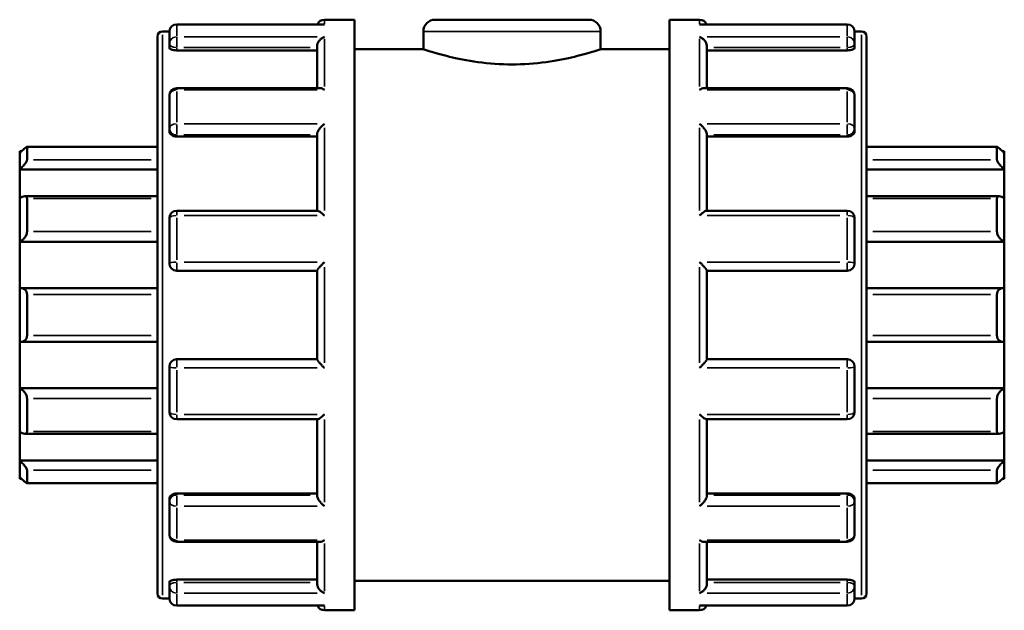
# Model space of a CAD drawing. Header units: millimetres. Extents: x -85 to 901, y -388 to 757.
# Tile 10 of 12: x 414 to 489, y 293 to 338. Entities that reach past the tile are written whole.
import ezdxf

# ---------------------------------------------------------------- set-up
doc = ezdxf.new("R2010")
doc.units = ezdxf.units.MM
doc.layers.add('Visible (ANSI)', color=7, linetype='Continuous', lineweight=50)
doc.layers.add('Visible Narrow (ANSI)', color=7, linetype='Continuous', lineweight=35)

msp = doc.modelspace()

# ---------------------------------------------------------------- linework, layer by layer
at = {"layer": 'Visible (ANSI)'}
for p, q in [((437.233, 337.572), (426.082, 337.572)), ((437.332, 337.927), (439.623, 337.927)), ((439.623, 292.927), (439.623, 337.927)), ((445.773, 337.927), (457.473, 337.927)), ((463.623, 292.927), (463.623, 337.927)), ((463.623, 337.927), (465.914, 337.927)), ((477.164, 337.572), (466.013, 337.572)), ((424.996, 337.027), (425.523, 337.027)), ((425.523, 336.088), (425.523, 337.013)), ((444.873, 337.027), (444.873, 335.677)), ((458.373, 337.027), (458.373, 335.677)), ((477.723, 337.027), (478.251, 337.027)), ((477.723, 337.013), (477.723, 336.088)), ((424.623, 294.2), (424.623, 336.655)), ((425.523, 336.088), (425.523, 335.788)), ((477.723, 335.788), (477.723, 336.088)), ((478.623, 336.655), (478.623, 294.2)), ((426.082, 335.591), (436.773, 335.591)), ((436.773, 332.713), (436.773, 335.893)), ((439.623, 335.677), (444.873, 335.677)), ((458.373, 335.677), (463.623, 335.677)), ((466.473, 332.713), (466.473, 335.893)), ((477.164, 335.591), (466.473, 335.591)), ((436.974, 332.713), (426.082, 332.713)), ((477.164, 332.713), (466.273, 332.713)), ((425.523, 329.627), (425.523, 332.154)), ((477.723, 332.154), (477.723, 329.627)), ((425.523, 329.627), (425.523, 329.454)), ((477.723, 329.454), (477.723, 329.627)), ((426.082, 329.018), (436.773, 329.018)), ((436.773, 323.372), (436.773, 329.196)), ((466.473, 323.372), (466.473, 329.196)), ((477.164, 329.018), (466.473, 329.018)), ((414.123, 327.77), (414.123, 327.91)), ((414.268, 327.91), (414.123, 327.91)), ((414.123, 326.508), (414.123, 327.77)), ((424.623, 328.233), (414.672, 328.233)), ((414.682, 328.223), (414.682, 327.261)), ((488.574, 328.233), (478.623, 328.233)), ((488.564, 327.261), (488.564, 328.223)), ((489.123, 327.91), (488.978, 327.91)), ((489.123, 327.91), (489.123, 327.77)), ((489.123, 327.77), (489.123, 326.508)), ((414.123, 326.508), (424.623, 326.508)), ((414.123, 324.318), (414.123, 326.508)), ((489.123, 326.508), (478.623, 326.508)), ((489.123, 326.508), (489.123, 324.318)), ((414.123, 321.013), (414.123, 324.318)), ((424.623, 324.476), (414.51, 324.476)), ((414.682, 324.297), (414.682, 321.78)), ((488.737, 324.476), (478.623, 324.476)), ((488.564, 321.78), (488.564, 324.297)), ((489.123, 324.318), (489.123, 321.013)), ((436.808, 323.372), (426.082, 323.372)), ((477.164, 323.372), (466.438, 323.372)), ((425.523, 319.361), (425.523, 322.813)), ((477.723, 322.813), (477.723, 319.361)), ((414.123, 321.013), (424.623, 321.013)), ((414.123, 317.47), (414.123, 321.013)), ((489.123, 321.013), (478.623, 321.013)), ((489.123, 321.013), (489.123, 317.47)), ((426.082, 318.802), (436.773, 318.802)), ((436.773, 312.045), (436.773, 318.81)), ((466.473, 312.045), (466.473, 318.81)), ((466.473, 318.802), (477.164, 318.802)), ((414.123, 313.385), (414.123, 317.47)), ((424.623, 317.475), (414.202, 317.475)), ((489.044, 317.475), (478.623, 317.475)), ((489.123, 317.47), (489.123, 313.385)), ((414.682, 316.983), (414.682, 313.872)), ((488.564, 313.872), (488.564, 316.983)), ((414.123, 309.841), (414.123, 313.385)), ((414.202, 313.379), (424.623, 313.379)), ((478.623, 313.379), (489.044, 313.379)), ((489.123, 313.385), (489.123, 309.841)), ((436.773, 312.052), (426.082, 312.052)), ((477.164, 312.052), (466.473, 312.052)), ((425.523, 308.041), (425.523, 311.493)), ((477.723, 311.493), (477.723, 308.041)), ((414.123, 309.841), (424.623, 309.841)), ((414.123, 306.537), (414.123, 309.841)), ((489.123, 309.841), (478.623, 309.841)), ((489.123, 309.841), (489.123, 306.537)), ((414.682, 309.075), (414.682, 306.558)), ((488.564, 306.558), (488.564, 309.075)), ((426.082, 307.483), (436.808, 307.483)), ((436.773, 301.658), (436.773, 307.483)), ((466.438, 307.483), (477.164, 307.483)), ((466.473, 301.658), (466.473, 307.483)), ((414.123, 304.347), (414.123, 306.537)), ((414.51, 306.379), (424.623, 306.379)), ((478.623, 306.379), (488.737, 306.379)), ((489.123, 306.537), (489.123, 304.347)), ((414.123, 304.347), (424.623, 304.347)), ((414.123, 303.084), (414.123, 304.347)), ((489.123, 304.347), (478.623, 304.347)), ((489.123, 304.347), (489.123, 303.084)), ((414.123, 302.945), (414.123, 303.084)), ((414.682, 303.593), (414.682, 302.632)), ((488.564, 302.632), (488.564, 303.593)), ((489.123, 303.084), (489.123, 302.945)), ((414.268, 302.945), (414.123, 302.945)), ((414.672, 302.621), (424.623, 302.621)), ((478.623, 302.621), (488.574, 302.621)), ((489.123, 302.945), (488.978, 302.945)), ((426.082, 301.837), (436.773, 301.837)), ((477.164, 301.837), (466.473, 301.837)), ((425.523, 301.401), (425.523, 301.228)), ((425.523, 298.701), (425.523, 301.228)), ((477.723, 301.228), (477.723, 301.401)), ((477.723, 301.228), (477.723, 298.701)), ((426.082, 298.142), (436.974, 298.142)), ((436.773, 294.962), (436.773, 298.142)), ((466.273, 298.142), (477.164, 298.142)), ((466.473, 294.962), (466.473, 298.142)), ((425.523, 295.067), (425.523, 294.767)), ((425.523, 293.842), (425.523, 294.767)), ((426.082, 295.263), (436.773, 295.263)), ((439.623, 295.177), (463.623, 295.177)), ((477.164, 295.263), (466.473, 295.263)), ((477.723, 294.767), (477.723, 295.067)), ((477.723, 294.767), (477.723, 293.842)), ((424.996, 293.827), (425.523, 293.827)), ((426.082, 293.283), (437.233, 293.283)), ((466.013, 293.283), (477.164, 293.283)), ((477.723, 293.827), (478.251, 293.827)), ((437.332, 292.927), (439.623, 292.927)), ((463.623, 292.927), (465.914, 292.927))]:
    msp.add_line(p, q, dxfattribs=at)
for centre, radius, start, end in [((426.082, 337.013), 0.559, 90, 180), ((437.332, 337.368), 0.559, 90, 158.66152), ((445.773, 337.027), 0.9, 90, 180), ((457.473, 337.027), 0.9, 0, 90), ((465.914, 337.368), 0.559, 21.33848, 90), ((477.164, 337.013), 0.559, 0, 90), ((424.996, 336.655), 0.373, 90, 180), ((478.251, 336.655), 0.373, 0, 90), ((426.082, 332.154), 0.559, 90, 180), ((477.164, 332.154), 0.559, 0, 90), ((426.082, 322.813), 0.559, 90, 180), ((477.164, 322.813), 0.559, 0, 90), ((426.082, 319.361), 0.559, 180, 270), ((477.164, 319.361), 0.559, 270, 0), ((426.082, 311.493), 0.559, 90, 180), ((477.164, 311.493), 0.559, 0, 90), ((426.082, 308.041), 0.559, 180, 270), ((477.164, 308.041), 0.559, 270, 0), ((426.082, 298.701), 0.559, 180, 270), ((477.164, 298.701), 0.559, 270, 0), ((424.996, 294.2), 0.373, 180, 270), ((478.251, 294.2), 0.373, 270, 0), ((426.082, 293.842), 0.559, 180, 270), ((437.332, 293.486), 0.559, 201.33848, 270), ((465.914, 293.486), 0.559, 270, 338.66152), ((477.164, 293.842), 0.559, 270, 0)]:
    msp.add_arc(centre, radius, start, end, dxfattribs=at)
for points, knots in [([(437.332, 337.563), (437.331, 337.563), (437.33, 337.563), (437.297, 337.569), (437.265, 337.572), (437.233, 337.572)], [-0.00047568, -0.00047568, -0.00047568, -0.00047568, 0, 0, 0.01362389, 0.01362389, 0.01362389, 0.01362389]), ([(466.013, 337.572), (465.982, 337.572), (465.95, 337.569), (465.917, 337.563), (465.915, 337.563), (465.914, 337.563)], [0.09280635, 0.09280635, 0.09280635, 0.09280635, 0.10630015, 0.10630015, 0.10677132, 0.10677132, 0.10677132, 0.10677132]), ([(436.773, 335.893), (436.773, 335.942), (436.781, 335.993), (436.81, 336.101), (436.834, 336.157), (436.9, 336.277), (436.947, 336.339), (437.046, 336.445), (437.099, 336.489), (437.211, 336.563), (437.27, 336.593), (437.33, 336.613), (437.331, 336.614), (437.332, 336.614)], [0, 0, 0, 0, 0.015711, 0.015711, 0.0337251, 0.0337251, 0.0577251, 0.0577251, 0.0814183, 0.0814183, 0.1063002, 0.1063002, 0.1067713, 0.1067713, 0.1067713, 0.1067713]), ([(465.914, 336.614), (465.915, 336.614), (465.917, 336.613), (465.976, 336.593), (466.034, 336.564), (466.144, 336.492), (466.196, 336.448), (466.296, 336.344), (466.343, 336.282), (466.411, 336.161), (466.435, 336.105), (466.465, 335.997), (466.473, 335.946), (466.473, 335.896), (466.473, 335.894), (466.473, 335.893)], [-0.0004757, -0.0004757, -0.0004757, -0.0004757, 0, 0, 0.0247085, 0.0247085, 0.0482721, 0.0482721, 0.0727185, 0.0727185, 0.0910156, 0.0910156, 0.1068938, 0.1068938, 0.1073149, 0.1073149, 0.1073149, 0.1073149]), ([(426.082, 335.591), (426.012, 335.591), (425.937, 335.596), (425.8, 335.617), (425.737, 335.632), (425.638, 335.668), (425.595, 335.69), (425.537, 335.738), (425.523, 335.764), (425.523, 335.788)], [0, 0, 0, 0, 0.02103269, 0.02103269, 0.04206539, 0.04206539, 0.06345741, 0.06345741, 0.08484944, 0.08484944, 0.08484944, 0.08484944]), ([(458.373, 335.677), (458.373, 335.677), (458.201, 335.618), (457.51, 335.404), (456.992, 335.251), (455.8, 334.962), (455.046, 334.806), (453.385, 334.583), (452.478, 334.519), (450.768, 334.519), (449.862, 334.583), (448.201, 334.806), (447.446, 334.962), (446.255, 335.251), (445.736, 335.404), (445.045, 335.618), (444.873, 335.677), (444.873, 335.677)], [1.025595, 1.025595, 1.025595, 1.025595, 1.281935, 1.281935, 1.538274, 1.538274, 1.794732, 1.794732, 2.05119, 2.05119, 2.307649, 2.307649, 2.564107, 2.564107, 2.820446, 2.820446, 3.076786, 3.076786, 3.076786, 3.076786]), ([(477.723, 335.788), (477.723, 335.764), (477.709, 335.738), (477.652, 335.69), (477.609, 335.668), (477.509, 335.632), (477.446, 335.617), (477.309, 335.596), (477.234, 335.591), (477.164, 335.591)], [0.08502891, 0.08502891, 0.08502891, 0.08502891, 0.10642094, 0.10642094, 0.12781296, 0.12781296, 0.14884565, 0.14884565, 0.16987835, 0.16987835, 0.16987835, 0.16987835]), ([(437.332, 332.58), (437.331, 332.581), (437.33, 332.582), (437.271, 332.62), (437.213, 332.651), (437.103, 332.694), (437.05, 332.708), (436.992, 332.713), (436.983, 332.713), (436.974, 332.713)], [-0.00047568, -0.00047568, -0.00047568, -0.00047568, 0, 0, 0.02470847, 0.02470847, 0.04827211, 0.04827211, 0.05272995, 0.05272995, 0.05272995, 0.05272995]), ([(466.273, 332.713), (466.265, 332.713), (466.258, 332.713), (466.201, 332.709), (466.147, 332.695), (466.036, 332.652), (465.977, 332.621), (465.917, 332.582), (465.915, 332.581), (465.914, 332.58)], [0.05407203, 0.05407203, 0.05407203, 0.05407203, 0.0577251, 0.0577251, 0.08141834, 0.08141834, 0.10630015, 0.10630015, 0.10677132, 0.10677132, 0.10677132, 0.10677132]), ([(426.082, 329.018), (426.012, 329.018), (425.937, 329.029), (425.8, 329.073), (425.737, 329.107), (425.638, 329.184), (425.595, 329.234), (425.537, 329.341), (425.523, 329.399), (425.523, 329.454)], [0, 0, 0, 0, 0.02103269, 0.02103269, 0.04206539, 0.04206539, 0.06345741, 0.06345741, 0.08484944, 0.08484944, 0.08484944, 0.08484944]), ([(436.773, 329.196), (436.773, 329.23), (436.781, 329.268), (436.81, 329.357), (436.834, 329.408), (436.9, 329.526), (436.947, 329.593), (437.046, 329.718), (437.099, 329.777), (437.211, 329.888), (437.27, 329.94), (437.33, 329.987), (437.331, 329.988), (437.332, 329.989)], [0, 0, 0, 0, 0.015711, 0.015711, 0.0337251, 0.0337251, 0.0577251, 0.0577251, 0.0814183, 0.0814183, 0.1063002, 0.1063002, 0.1067713, 0.1067713, 0.1067713, 0.1067713]), ([(465.914, 329.989), (465.915, 329.988), (465.917, 329.987), (465.976, 329.941), (466.034, 329.89), (466.144, 329.781), (466.196, 329.723), (466.296, 329.599), (466.343, 329.531), (466.411, 329.412), (466.435, 329.361), (466.465, 329.271), (466.473, 329.233), (466.473, 329.198), (466.473, 329.197), (466.473, 329.196)], [-0.0004757, -0.0004757, -0.0004757, -0.0004757, 0, 0, 0.0247085, 0.0247085, 0.0482721, 0.0482721, 0.0727185, 0.0727185, 0.0910156, 0.0910156, 0.1068938, 0.1068938, 0.1073149, 0.1073149, 0.1073149, 0.1073149]), ([(477.723, 329.454), (477.723, 329.399), (477.709, 329.341), (477.652, 329.234), (477.609, 329.184), (477.509, 329.107), (477.446, 329.073), (477.309, 329.029), (477.234, 329.018), (477.164, 329.018)], [0.0850291, 0.0850291, 0.0850291, 0.0850291, 0.10642113, 0.10642113, 0.12781315, 0.12781315, 0.14884584, 0.14884584, 0.16987854, 0.16987854, 0.16987854, 0.16987854]), ([(414.123, 327.77), (414.188, 327.834), (414.257, 327.901), (414.394, 328.027), (414.461, 328.086), (414.561, 328.169), (414.605, 328.202), (414.65, 328.228), (414.662, 328.233), (414.678, 328.234), (414.682, 328.231), (414.682, 328.223)], [0.2009697, 0.2009697, 0.2009697, 0.2009697, 0.2281326, 0.2281326, 0.2570572, 0.2570572, 0.2808299, 0.2808299, 0.2927162, 0.2927162, 0.3046025, 0.3046025, 0.3046025, 0.3046025]), ([(488.564, 328.223), (488.564, 328.231), (488.568, 328.234), (488.584, 328.233), (488.596, 328.228), (488.642, 328.202), (488.685, 328.169), (488.786, 328.086), (488.853, 328.027), (488.989, 327.901), (489.059, 327.834), (489.123, 327.77)], [0.1053945, 0.1053945, 0.1053945, 0.1053945, 0.1172808, 0.1172808, 0.1291672, 0.1291672, 0.1529398, 0.1529398, 0.1818644, 0.1818644, 0.2090274, 0.2090274, 0.2090274, 0.2090274]), ([(414.682, 327.261), (414.682, 327.245), (414.678, 327.224), (414.662, 327.176), (414.65, 327.149), (414.605, 327.062), (414.561, 326.996), (414.461, 326.86), (414.394, 326.781), (414.257, 326.634), (414.188, 326.566), (414.123, 326.508)], [0.1053945, 0.1053945, 0.1053945, 0.1053945, 0.1172808, 0.1172808, 0.1291672, 0.1291672, 0.1529398, 0.1529398, 0.1818644, 0.1818644, 0.2090274, 0.2090274, 0.2090274, 0.2090274]), ([(489.123, 326.508), (489.059, 326.566), (488.989, 326.634), (488.853, 326.781), (488.786, 326.86), (488.685, 326.996), (488.642, 327.062), (488.596, 327.149), (488.584, 327.176), (488.568, 327.224), (488.564, 327.245), (488.564, 327.261)], [0.2009697, 0.2009697, 0.2009697, 0.2009697, 0.2281326, 0.2281326, 0.2570572, 0.2570572, 0.2808299, 0.2808299, 0.2927162, 0.2927162, 0.3046025, 0.3046025, 0.3046025, 0.3046025]), ([(414.123, 324.318), (414.188, 324.363), (414.257, 324.403), (414.394, 324.461), (414.461, 324.477), (414.561, 324.475), (414.605, 324.461), (414.65, 324.417), (414.662, 324.398), (414.678, 324.352), (414.682, 324.326), (414.682, 324.297)], [0.2009697, 0.2009697, 0.2009697, 0.2009697, 0.2281326, 0.2281326, 0.2570572, 0.2570572, 0.2808299, 0.2808299, 0.2927162, 0.2927162, 0.3046025, 0.3046025, 0.3046025, 0.3046025]), ([(488.564, 324.297), (488.564, 324.326), (488.568, 324.352), (488.584, 324.398), (488.596, 324.417), (488.642, 324.461), (488.685, 324.475), (488.786, 324.477), (488.853, 324.461), (488.989, 324.403), (489.059, 324.363), (489.123, 324.318)], [0.1053945, 0.1053945, 0.1053945, 0.1053945, 0.1172808, 0.1172808, 0.1291672, 0.1291672, 0.1529398, 0.1529398, 0.1818644, 0.1818644, 0.2090274, 0.2090274, 0.2090274, 0.2090274]), ([(437.332, 323.001), (437.331, 323.002), (437.33, 323.004), (437.271, 323.06), (437.213, 323.112), (437.103, 323.204), (437.05, 323.245), (436.951, 323.314), (436.903, 323.342), (436.842, 323.367), (436.823, 323.372), (436.808, 323.372)], [-0.00047568, -0.00047568, -0.00047568, -0.00047568, 0, 0, 0.02470847, 0.02470847, 0.04827211, 0.04827211, 0.07271847, 0.07271847, 0.08671231, 0.08671231, 0.08671231, 0.08671231]), ([(466.438, 323.372), (466.424, 323.372), (466.406, 323.367), (466.347, 323.344), (466.3, 323.316), (466.201, 323.248), (466.147, 323.207), (466.036, 323.114), (465.977, 323.061), (465.917, 323.004), (465.915, 323.002), (465.914, 323.001)], [0.02041056, 0.02041056, 0.02041056, 0.02041056, 0.03372509, 0.03372509, 0.0577251, 0.0577251, 0.08141834, 0.08141834, 0.10630015, 0.10630015, 0.10677132, 0.10677132, 0.10677132, 0.10677132]), ([(414.682, 321.78), (414.682, 321.745), (414.678, 321.708), (414.662, 321.632), (414.65, 321.594), (414.605, 321.479), (414.561, 321.405), (414.461, 321.267), (414.394, 321.198), (414.257, 321.087), (414.188, 321.044), (414.123, 321.013)], [0.1053945, 0.1053945, 0.1053945, 0.1053945, 0.1172808, 0.1172808, 0.1291672, 0.1291672, 0.1529398, 0.1529398, 0.1818644, 0.1818644, 0.2090274, 0.2090274, 0.2090274, 0.2090274]), ([(489.123, 321.013), (489.059, 321.044), (488.989, 321.087), (488.853, 321.198), (488.786, 321.267), (488.685, 321.405), (488.642, 321.479), (488.596, 321.594), (488.584, 321.632), (488.568, 321.708), (488.564, 321.745), (488.564, 321.78)], [0.2009697, 0.2009697, 0.2009697, 0.2009697, 0.2281326, 0.2281326, 0.2570572, 0.2570572, 0.2808299, 0.2808299, 0.2927162, 0.2927162, 0.3046025, 0.3046025, 0.3046025, 0.3046025]), ([(436.773, 318.81), (436.773, 318.819), (436.781, 318.835), (436.81, 318.881), (436.834, 318.913), (436.9, 318.997), (436.947, 319.051), (437.046, 319.163), (437.099, 319.221), (437.211, 319.339), (437.27, 319.4), (437.33, 319.459), (437.331, 319.46), (437.332, 319.462)], [0, 0, 0, 0, 0.015711, 0.015711, 0.0337251, 0.0337251, 0.0577251, 0.0577251, 0.0814183, 0.0814183, 0.1063002, 0.1063002, 0.1067713, 0.1067713, 0.1067713, 0.1067713]), ([(465.914, 319.462), (465.915, 319.46), (465.917, 319.459), (465.976, 319.4), (466.034, 319.341), (466.144, 319.225), (466.196, 319.168), (466.296, 319.056), (466.343, 319.001), (466.411, 318.916), (466.435, 318.884), (466.465, 318.836), (466.473, 318.82), (466.473, 318.811), (466.473, 318.81), (466.473, 318.81)], [-0.0004757, -0.0004757, -0.0004757, -0.0004757, 0, 0, 0.0247085, 0.0247085, 0.0482721, 0.0482721, 0.0727185, 0.0727185, 0.0910156, 0.0910156, 0.1068938, 0.1068938, 0.1073149, 0.1073149, 0.1073149, 0.1073149]), ([(414.123, 317.47), (414.188, 317.479), (414.257, 317.477), (414.394, 317.444), (414.461, 317.411), (414.561, 317.325), (414.605, 317.271), (414.65, 317.172), (414.662, 317.136), (414.678, 317.061), (414.682, 317.022), (414.682, 316.983)], [0.2009697, 0.2009697, 0.2009697, 0.2009697, 0.2281326, 0.2281326, 0.2570572, 0.2570572, 0.2808299, 0.2808299, 0.2927162, 0.2927162, 0.3046025, 0.3046025, 0.3046025, 0.3046025]), ([(488.564, 316.983), (488.564, 317.022), (488.568, 317.061), (488.584, 317.136), (488.596, 317.172), (488.642, 317.271), (488.685, 317.325), (488.786, 317.411), (488.853, 317.444), (488.989, 317.477), (489.059, 317.479), (489.123, 317.47)], [0.1053945, 0.1053945, 0.1053945, 0.1053945, 0.1172808, 0.1172808, 0.1291672, 0.1291672, 0.1529398, 0.1529398, 0.1818644, 0.1818644, 0.2090274, 0.2090274, 0.2090274, 0.2090274]), ([(414.682, 313.872), (414.682, 313.832), (414.678, 313.793), (414.662, 313.718), (414.65, 313.683), (414.605, 313.584), (414.561, 313.53), (414.461, 313.444), (414.394, 313.411), (414.257, 313.378), (414.188, 313.376), (414.123, 313.385)], [0.1053945, 0.1053945, 0.1053945, 0.1053945, 0.1172808, 0.1172808, 0.1291672, 0.1291672, 0.1529398, 0.1529398, 0.1818644, 0.1818644, 0.2090274, 0.2090274, 0.2090274, 0.2090274]), ([(489.123, 313.385), (489.059, 313.376), (488.989, 313.378), (488.853, 313.411), (488.786, 313.444), (488.685, 313.53), (488.642, 313.584), (488.596, 313.683), (488.584, 313.718), (488.568, 313.793), (488.564, 313.832), (488.564, 313.872)], [0.2009697, 0.2009697, 0.2009697, 0.2009697, 0.2281326, 0.2281326, 0.2570572, 0.2570572, 0.2808299, 0.2808299, 0.2927162, 0.2927162, 0.3046025, 0.3046025, 0.3046025, 0.3046025]), ([(437.332, 311.393), (437.331, 311.394), (437.33, 311.395), (437.271, 311.454), (437.213, 311.514), (437.103, 311.63), (437.05, 311.687), (436.951, 311.799), (436.903, 311.854), (436.836, 311.939), (436.812, 311.971), (436.781, 312.019), (436.774, 312.035), (436.773, 312.044), (436.773, 312.044), (436.773, 312.045)], [-0.0004757, -0.0004757, -0.0004757, -0.0004757, 0, 0, 0.0247085, 0.0247085, 0.0482721, 0.0482721, 0.0727185, 0.0727185, 0.0910156, 0.0910156, 0.1068938, 0.1068938, 0.1073149, 0.1073149, 0.1073149, 0.1073149]), ([(466.473, 312.045), (466.473, 312.036), (466.466, 312.02), (466.436, 311.973), (466.413, 311.942), (466.347, 311.858), (466.3, 311.804), (466.201, 311.692), (466.147, 311.634), (466.036, 311.516), (465.977, 311.455), (465.917, 311.395), (465.915, 311.394), (465.914, 311.393)], [0, 0, 0, 0, 0.015711, 0.015711, 0.0337251, 0.0337251, 0.0577251, 0.0577251, 0.0814183, 0.0814183, 0.1063002, 0.1063002, 0.1067713, 0.1067713, 0.1067713, 0.1067713]), ([(414.123, 309.841), (414.188, 309.811), (414.257, 309.768), (414.394, 309.657), (414.461, 309.587), (414.561, 309.45), (414.605, 309.376), (414.65, 309.261), (414.662, 309.222), (414.678, 309.146), (414.682, 309.11), (414.682, 309.075)], [0.2009697, 0.2009697, 0.2009697, 0.2009697, 0.2281326, 0.2281326, 0.2570572, 0.2570572, 0.2808299, 0.2808299, 0.2927162, 0.2927162, 0.3046025, 0.3046025, 0.3046025, 0.3046025]), ([(488.564, 309.075), (488.564, 309.11), (488.568, 309.146), (488.584, 309.222), (488.596, 309.261), (488.642, 309.376), (488.685, 309.45), (488.786, 309.587), (488.853, 309.657), (488.989, 309.768), (489.059, 309.811), (489.123, 309.841)], [0.1053945, 0.1053945, 0.1053945, 0.1053945, 0.1172808, 0.1172808, 0.1291672, 0.1291672, 0.1529398, 0.1529398, 0.1818644, 0.1818644, 0.2090274, 0.2090274, 0.2090274, 0.2090274]), ([(436.808, 307.483), (436.823, 307.483), (436.841, 307.487), (436.9, 307.511), (436.947, 307.538), (437.046, 307.607), (437.099, 307.648), (437.211, 307.741), (437.27, 307.794), (437.33, 307.851), (437.331, 307.852), (437.332, 307.853)], [0.02041056, 0.02041056, 0.02041056, 0.02041056, 0.03372509, 0.03372509, 0.0577251, 0.0577251, 0.08141834, 0.08141834, 0.10630015, 0.10630015, 0.10677132, 0.10677132, 0.10677132, 0.10677132]), ([(465.914, 307.853), (465.915, 307.852), (465.917, 307.851), (465.976, 307.795), (466.034, 307.743), (466.144, 307.651), (466.196, 307.61), (466.296, 307.541), (466.343, 307.513), (466.404, 307.488), (466.423, 307.483), (466.438, 307.483)], [-0.00047568, -0.00047568, -0.00047568, -0.00047568, 0, 0, 0.02470847, 0.02470847, 0.04827211, 0.04827211, 0.07271847, 0.07271847, 0.08671231, 0.08671231, 0.08671231, 0.08671231]), ([(414.682, 306.558), (414.682, 306.529), (414.678, 306.502), (414.662, 306.457), (414.65, 306.438), (414.605, 306.393), (414.561, 306.38), (414.461, 306.378), (414.394, 306.394), (414.257, 306.452), (414.188, 306.492), (414.123, 306.537)], [0.1053945, 0.1053945, 0.1053945, 0.1053945, 0.1172808, 0.1172808, 0.1291672, 0.1291672, 0.1529398, 0.1529398, 0.1818644, 0.1818644, 0.2090274, 0.2090274, 0.2090274, 0.2090274]), ([(489.123, 306.537), (489.059, 306.492), (488.989, 306.452), (488.853, 306.394), (488.786, 306.378), (488.685, 306.38), (488.642, 306.393), (488.596, 306.438), (488.584, 306.457), (488.568, 306.502), (488.564, 306.529), (488.564, 306.558)], [0.2009697, 0.2009697, 0.2009697, 0.2009697, 0.2281326, 0.2281326, 0.2570572, 0.2570572, 0.2808299, 0.2808299, 0.2927162, 0.2927162, 0.3046025, 0.3046025, 0.3046025, 0.3046025]), ([(414.123, 304.347), (414.188, 304.289), (414.257, 304.221), (414.394, 304.074), (414.461, 303.994), (414.561, 303.858), (414.605, 303.792), (414.65, 303.705), (414.662, 303.678), (414.678, 303.631), (414.682, 303.61), (414.682, 303.593)], [0.2009697, 0.2009697, 0.2009697, 0.2009697, 0.2281326, 0.2281326, 0.2570572, 0.2570572, 0.2808299, 0.2808299, 0.2927162, 0.2927162, 0.3046025, 0.3046025, 0.3046025, 0.3046025]), ([(488.564, 303.593), (488.564, 303.61), (488.568, 303.631), (488.584, 303.678), (488.596, 303.705), (488.642, 303.792), (488.685, 303.858), (488.786, 303.994), (488.853, 304.074), (488.989, 304.221), (489.059, 304.289), (489.123, 304.347)], [0.1053945, 0.1053945, 0.1053945, 0.1053945, 0.1172808, 0.1172808, 0.1291672, 0.1291672, 0.1529398, 0.1529398, 0.1818644, 0.1818644, 0.2090274, 0.2090274, 0.2090274, 0.2090274]), ([(414.682, 302.632), (414.682, 302.624), (414.678, 302.621), (414.662, 302.622), (414.65, 302.627), (414.605, 302.653), (414.561, 302.686), (414.461, 302.769), (414.394, 302.828), (414.257, 302.954), (414.188, 303.021), (414.123, 303.084)], [0.1053945, 0.1053945, 0.1053945, 0.1053945, 0.1172808, 0.1172808, 0.1291672, 0.1291672, 0.1529398, 0.1529398, 0.1818644, 0.1818644, 0.2090274, 0.2090274, 0.2090274, 0.2090274]), ([(489.123, 303.084), (489.059, 303.021), (488.989, 302.954), (488.853, 302.828), (488.786, 302.769), (488.685, 302.686), (488.642, 302.653), (488.596, 302.627), (488.584, 302.622), (488.568, 302.621), (488.564, 302.624), (488.564, 302.632)], [0.2009697, 0.2009697, 0.2009697, 0.2009697, 0.2281326, 0.2281326, 0.2570572, 0.2570572, 0.2808299, 0.2808299, 0.2927162, 0.2927162, 0.3046025, 0.3046025, 0.3046025, 0.3046025]), ([(425.523, 301.401), (425.523, 301.455), (425.537, 301.514), (425.595, 301.621), (425.638, 301.67), (425.737, 301.748), (425.8, 301.782), (425.937, 301.826), (426.012, 301.837), (426.082, 301.837)], [-0.08484944, -0.08484944, -0.08484944, -0.08484944, -0.06345741, -0.06345741, -0.04206539, -0.04206539, -0.02103269, -0.02103269, 0, 0, 0, 0]), ([(437.332, 300.866), (437.331, 300.867), (437.33, 300.868), (437.271, 300.913), (437.213, 300.965), (437.103, 301.074), (437.05, 301.132), (436.951, 301.256), (436.903, 301.324), (436.836, 301.443), (436.812, 301.493), (436.781, 301.583), (436.774, 301.622), (436.773, 301.657), (436.773, 301.658), (436.773, 301.658)], [-0.0004757, -0.0004757, -0.0004757, -0.0004757, 0, 0, 0.0247085, 0.0247085, 0.0482721, 0.0482721, 0.0727185, 0.0727185, 0.0910156, 0.0910156, 0.1068938, 0.1068938, 0.1073149, 0.1073149, 0.1073149, 0.1073149]), ([(466.473, 301.658), (466.473, 301.625), (466.466, 301.587), (466.436, 301.497), (466.413, 301.447), (466.347, 301.329), (466.3, 301.262), (466.201, 301.136), (466.147, 301.077), (466.036, 300.966), (465.977, 300.914), (465.917, 300.868), (465.915, 300.867), (465.914, 300.866)], [0, 0, 0, 0, 0.015711, 0.015711, 0.0337251, 0.0337251, 0.0577251, 0.0577251, 0.0814183, 0.0814183, 0.1063002, 0.1063002, 0.1067713, 0.1067713, 0.1067713, 0.1067713]), ([(477.164, 301.837), (477.235, 301.837), (477.31, 301.826), (477.447, 301.781), (477.51, 301.747), (477.609, 301.67), (477.652, 301.62), (477.709, 301.513), (477.723, 301.455), (477.723, 301.401)], [0.16987835, 0.16987835, 0.16987835, 0.16987835, 0.19099115, 0.19099115, 0.21210395, 0.21210395, 0.2334159, 0.2334159, 0.25472786, 0.25472786, 0.25472786, 0.25472786]), ([(436.974, 298.142), (436.981, 298.142), (436.989, 298.142), (437.046, 298.146), (437.099, 298.159), (437.211, 298.203), (437.27, 298.234), (437.33, 298.273), (437.331, 298.274), (437.332, 298.275)], [0.05407203, 0.05407203, 0.05407203, 0.05407203, 0.0577251, 0.0577251, 0.08141834, 0.08141834, 0.10630015, 0.10630015, 0.10677132, 0.10677132, 0.10677132, 0.10677132]), ([(465.914, 298.275), (465.915, 298.274), (465.917, 298.273), (465.976, 298.235), (466.034, 298.204), (466.144, 298.16), (466.196, 298.147), (466.254, 298.142), (466.264, 298.142), (466.273, 298.142)], [-0.00047568, -0.00047568, -0.00047568, -0.00047568, 0, 0, 0.02470847, 0.02470847, 0.04827211, 0.04827211, 0.05272995, 0.05272995, 0.05272995, 0.05272995]), ([(425.523, 295.067), (425.523, 295.091), (425.537, 295.117), (425.595, 295.165), (425.638, 295.187), (425.737, 295.223), (425.8, 295.238), (425.937, 295.258), (426.012, 295.263), (426.082, 295.263)], [-0.08484944, -0.08484944, -0.08484944, -0.08484944, -0.06345741, -0.06345741, -0.04206539, -0.04206539, -0.02103269, -0.02103269, 0, 0, 0, 0]), ([(437.332, 294.24), (437.331, 294.241), (437.33, 294.241), (437.271, 294.262), (437.213, 294.291), (437.103, 294.363), (437.05, 294.406), (436.951, 294.51), (436.903, 294.572), (436.836, 294.693), (436.812, 294.749), (436.781, 294.858), (436.774, 294.908), (436.773, 294.959), (436.773, 294.96), (436.773, 294.962)], [-0.0004757, -0.0004757, -0.0004757, -0.0004757, 0, 0, 0.0247085, 0.0247085, 0.0482721, 0.0482721, 0.0727185, 0.0727185, 0.0910156, 0.0910156, 0.1068938, 0.1068938, 0.1073149, 0.1073149, 0.1073149, 0.1073149]), ([(466.473, 294.962), (466.473, 294.913), (466.466, 294.862), (466.436, 294.754), (466.413, 294.698), (466.347, 294.577), (466.3, 294.516), (466.201, 294.41), (466.147, 294.366), (466.036, 294.292), (465.977, 294.262), (465.917, 294.241), (465.915, 294.241), (465.914, 294.24)], [0, 0, 0, 0, 0.015711, 0.015711, 0.0337251, 0.0337251, 0.0577251, 0.0577251, 0.0814183, 0.0814183, 0.1063002, 0.1063002, 0.1067713, 0.1067713, 0.1067713, 0.1067713]), ([(477.164, 295.263), (477.234, 295.263), (477.309, 295.258), (477.446, 295.238), (477.509, 295.223), (477.609, 295.187), (477.652, 295.165), (477.709, 295.117), (477.723, 295.091), (477.723, 295.067)], [0.16987835, 0.16987835, 0.16987835, 0.16987835, 0.19091104, 0.19091104, 0.21194374, 0.21194374, 0.23333576, 0.23333576, 0.25472778, 0.25472778, 0.25472778, 0.25472778]), ([(437.233, 293.283), (437.265, 293.283), (437.297, 293.286), (437.33, 293.292), (437.331, 293.292), (437.332, 293.292)], [0.09280635, 0.09280635, 0.09280635, 0.09280635, 0.10630015, 0.10630015, 0.10677132, 0.10677132, 0.10677132, 0.10677132]), ([(465.914, 293.292), (465.915, 293.292), (465.917, 293.292), (465.95, 293.286), (465.982, 293.283), (466.013, 293.283)], [-0.00047568, -0.00047568, -0.00047568, -0.00047568, 0, 0, 0.01362389, 0.01362389, 0.01362389, 0.01362389])]:
    msp.add_open_spline(points, degree=3, knots=knots, dxfattribs=at)
at = {"layer": 'Visible Narrow (ANSI)'}
for p, q in [((426.082, 337.564), (426.082, 337.572)), ((426.082, 337.529), (426.082, 336.675)), ((426.645, 337.563), (436.77, 337.563)), ((437.332, 337.926), (437.332, 337.598)), ((465.914, 337.598), (465.914, 337.926)), ((466.477, 337.563), (476.602, 337.563)), ((477.164, 337.572), (477.164, 337.564)), ((477.164, 336.675), (477.164, 337.529)), ((424.996, 336.761), (424.996, 294.093)), ((458.29, 337.027), (444.956, 337.027)), ((478.251, 294.093), (478.251, 336.761)), ((426.082, 335.852), (426.082, 336.596)), ((436.77, 336.614), (426.645, 336.614)), ((437.332, 336.474), (437.332, 332.84)), ((465.914, 332.84), (465.914, 336.474)), ((476.602, 336.614), (466.477, 336.614)), ((477.164, 336.596), (477.164, 335.852)), ((426.082, 335.602), (426.082, 335.798)), ((426.617, 335.808), (436.239, 335.808)), ((467.008, 335.808), (476.63, 335.808)), ((477.164, 335.798), (477.164, 335.602)), ((426.082, 332.593), (426.082, 332.713)), ((426.082, 332.461), (426.082, 330.128)), ((426.645, 332.58), (436.77, 332.58)), ((466.477, 332.58), (476.602, 332.58)), ((477.164, 332.713), (477.164, 332.593)), ((477.164, 330.128), (477.164, 332.461)), ((426.082, 329.169), (426.082, 329.95)), ((436.77, 329.989), (426.645, 329.989)), ((437.332, 329.677), (437.332, 323.382)), ((465.914, 323.382), (465.914, 329.677)), ((476.602, 329.989), (466.477, 329.989)), ((477.164, 329.95), (477.164, 329.169)), ((426.082, 329.024), (426.082, 329.137)), ((426.617, 329.143), (436.239, 329.143)), ((467.008, 329.143), (476.63, 329.143)), ((477.164, 329.137), (477.164, 329.024)), ((415.179, 328.223), (424.126, 328.223)), ((479.12, 328.223), (488.067, 328.223)), ((424.126, 327.261), (415.179, 327.261)), ((488.067, 327.261), (479.12, 327.261)), ((415.179, 324.297), (424.126, 324.297)), ((479.12, 324.297), (488.067, 324.297)), ((426.082, 323.033), (426.082, 323.371)), ((477.164, 323.371), (477.164, 323.033)), ((426.082, 322.828), (426.082, 319.642)), ((426.645, 323.001), (436.77, 323.001)), ((466.477, 323.001), (476.602, 323.001)), ((477.164, 319.642), (477.164, 322.828)), ((424.126, 321.78), (415.179, 321.78)), ((488.067, 321.78), (479.12, 321.78)), ((426.082, 318.805), (426.082, 319.413)), ((436.77, 319.462), (426.645, 319.462)), ((437.332, 319.062), (437.332, 311.793)), ((465.914, 311.793), (465.914, 319.062)), ((476.602, 319.462), (466.477, 319.462)), ((477.164, 319.413), (477.164, 318.805)), ((415.179, 316.983), (424.126, 316.983)), ((479.12, 316.983), (488.067, 316.983)), ((424.126, 313.872), (415.179, 313.872)), ((488.067, 313.872), (479.12, 313.872)), ((426.082, 311.442), (426.082, 312.05)), ((477.164, 312.05), (477.164, 311.442)), ((426.645, 311.393), (436.77, 311.393)), ((466.477, 311.393), (476.602, 311.393)), ((426.082, 311.213), (426.082, 308.026)), ((477.164, 308.026), (477.164, 311.213)), ((415.179, 309.075), (424.126, 309.075)), ((479.12, 309.075), (488.067, 309.075)), ((426.082, 307.484), (426.082, 307.821)), ((436.77, 307.853), (426.645, 307.853)), ((476.602, 307.853), (466.477, 307.853)), ((477.164, 307.821), (477.164, 307.484)), ((437.332, 307.473), (437.332, 301.178)), ((465.914, 301.178), (465.914, 307.473)), ((424.126, 306.558), (415.179, 306.558)), ((488.067, 306.558), (479.12, 306.558)), ((415.179, 303.593), (424.126, 303.593)), ((479.12, 303.593), (488.067, 303.593)), ((424.126, 302.632), (415.179, 302.632)), ((488.067, 302.632), (479.12, 302.632)), ((426.082, 301.718), (426.082, 301.831)), ((426.082, 300.905), (426.082, 301.685)), ((436.239, 301.712), (426.617, 301.712)), ((476.63, 301.712), (467.008, 301.712)), ((477.164, 301.831), (477.164, 301.718)), ((477.164, 301.685), (477.164, 300.905)), ((426.645, 300.866), (436.77, 300.866)), ((466.477, 300.866), (476.602, 300.866)), ((426.082, 300.727), (426.082, 298.394)), ((477.164, 298.394), (477.164, 300.727)), ((426.082, 298.142), (426.082, 298.262)), ((436.77, 298.275), (426.645, 298.275)), ((437.332, 298.015), (437.332, 294.38)), ((465.914, 294.38), (465.914, 298.015)), ((476.602, 298.275), (466.477, 298.275)), ((477.164, 298.262), (477.164, 298.142)), ((426.082, 295.057), (426.082, 295.253)), ((426.082, 294.259), (426.082, 295.003)), ((436.239, 295.046), (426.617, 295.046)), ((476.63, 295.046), (467.008, 295.046)), ((477.164, 295.253), (477.164, 295.057)), ((477.164, 295.003), (477.164, 294.259)), ((426.082, 294.179), (426.082, 293.326)), ((426.645, 294.24), (436.77, 294.24)), ((466.477, 294.24), (476.602, 294.24)), ((477.164, 293.326), (477.164, 294.179)), ((426.082, 293.283), (426.082, 293.291)), ((436.77, 293.292), (426.645, 293.292)), ((437.332, 293.257), (437.332, 292.928)), ((465.914, 292.928), (465.914, 293.257)), ((476.602, 293.292), (466.477, 293.292)), ((477.164, 293.291), (477.164, 293.283))]:
    msp.add_line(p, q, dxfattribs=at)
for centre, major_axis, ratio, start_param, end_param in [((426.082, 337.013), (-0.559, 0), 0.983795, 4.790929, 6.204645), ((477.164, 337.013), (0.559, 0), 0.983795, 0.07854, 1.492257), ((426.082, 336.088), (-0.559, 0), 0.941639, 4.790929, 6.204645), ((426.082, 336.088), (-0.559, 0), 0.5, 0.07854, 1.492257), ((477.164, 336.088), (0.559, 0), 0.941639, 0.07854, 1.492257), ((477.164, 336.088), (0.559, 0), 0.5, 4.790929, 6.204645), ((426.082, 332.154), (-0.559, 0), 0.762344, 4.790929, 6.204645), ((477.164, 332.154), (0.559, 0), 0.762344, 0.07854, 1.492257), ((426.082, 329.627), (-0.559, 0), 0.647172, 4.790929, 6.204645), ((426.082, 329.627), (-0.559, 0), 0.866025, 0.07854, 1.492257), ((477.164, 329.627), (0.559, 0), 0.647172, 0.07854, 1.492257), ((477.164, 329.627), (0.559, 0), 0.866025, 4.790929, 6.204645), ((426.082, 322.813), (-0.559, 0), 0.336623, 4.790929, 6.204645), ((477.164, 322.813), (0.559, 0), 0.336623, 0.07854, 1.492257), ((426.082, 319.361), (-0.559, 0), 0.179295, 4.790929, 6.204645), ((477.164, 319.361), (0.559, 0), 0.179295, 0.07854, 1.492257), ((426.082, 311.493), (-0.559, 0), 0.179295, 0.07854, 1.492257), ((477.164, 311.493), (0.559, 0), 0.179295, 4.790929, 6.204645), ((426.082, 308.041), (-0.559, 0), 0.336623, 0.07854, 1.492257), ((477.164, 308.041), (0.559, 0), 0.336623, 4.790929, 6.204645), ((426.082, 301.228), (-0.559, 0), 0.866025, 4.790929, 6.204645), ((477.164, 301.228), (0.559, 0), 0.866025, 0.07854, 1.492257), ((426.082, 301.228), (-0.559, 0), 0.647172, 0.07854, 1.492257), ((477.164, 301.228), (0.559, 0), 0.647172, 4.790929, 6.204645), ((426.082, 298.701), (-0.559, 0), 0.762344, 0.07854, 1.492257), ((477.164, 298.701), (0.559, 0), 0.762344, 4.790929, 6.204645), ((426.082, 294.767), (-0.559, 0), 0.5, 4.790929, 6.204645), ((477.164, 294.767), (0.559, 0), 0.5, 0.07854, 1.492257), ((426.082, 294.767), (-0.559, 0), 0.941639, 0.07854, 1.492257), ((477.164, 294.767), (0.559, 0), 0.941639, 4.790929, 6.204645), ((426.082, 293.842), (-0.559, 0), 0.983795, 0.07854, 1.492257), ((477.164, 293.842), (0.559, 0), 0.983795, 4.790929, 6.204645)]:
    msp.add_ellipse(centre, major_axis=major_axis, ratio=ratio, start_param=start_param, end_param=end_param, dxfattribs=at)

doc.saveas('drawing.dxf')
